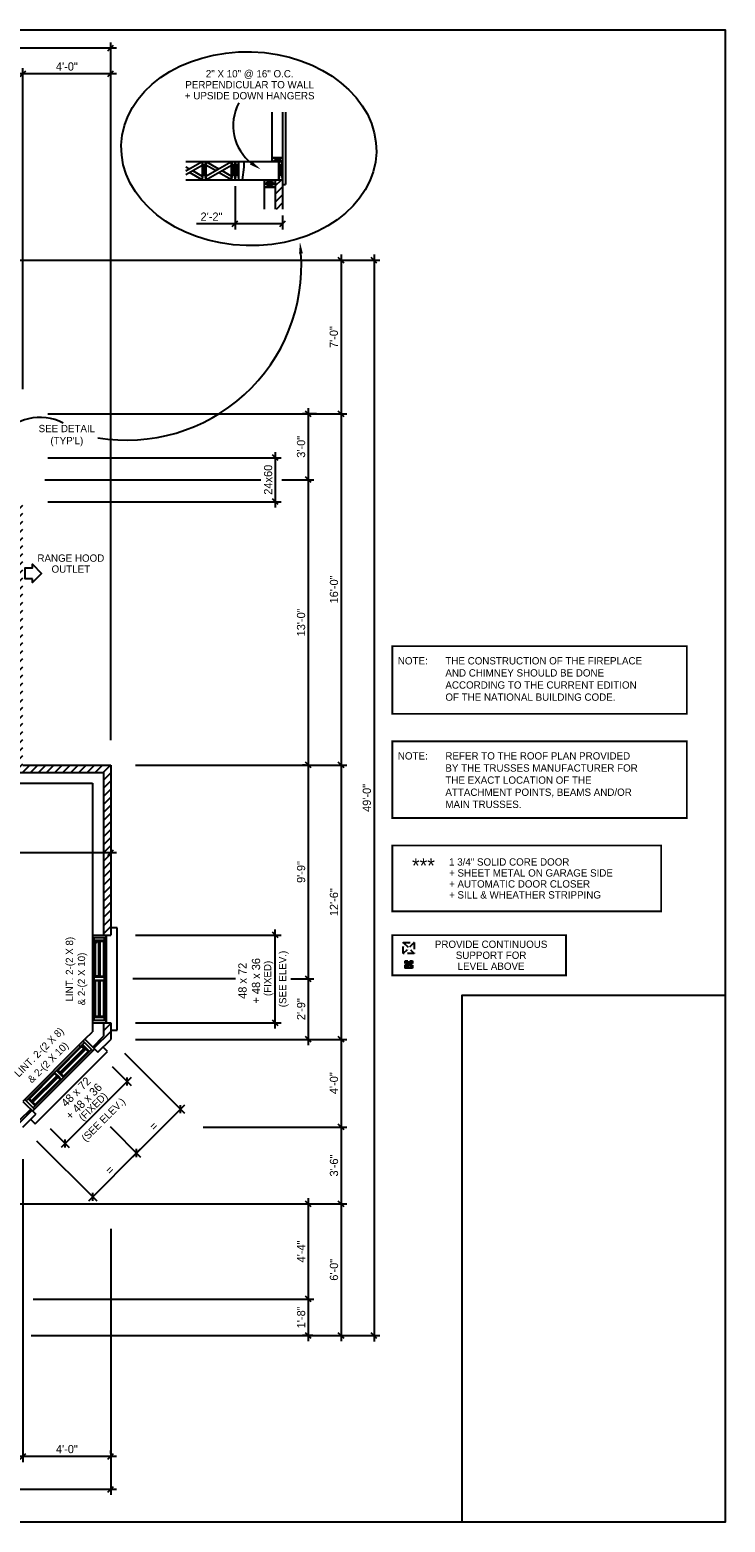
# Model space of a CAD drawing. Header units: inches. Extents: x 0 to 1104, y 0 to 816.
# Tile 10 of 10: x 724 to 1104, y 0 to 816. Entities that reach past the tile are written whole.
import ezdxf
from ezdxf.enums import TextEntityAlignment as Align

# ---------------------------------------------------------------- set-up
doc = ezdxf.new("R2010")
doc.units = ezdxf.units.IN
doc.header["$LTSCALE"] = 30
doc.header["$MEASUREMENT"] = 0
doc.linetypes.add('HIDDEN2', pattern=[0.1875, 0.125, -0.0625])
doc.layers.get('0').update_dxf_attribs({"color": 2, "linetype": 'CONTINUOUS'})
doc.layers.get('DEFPOINTS').update_dxf_attribs({"linetype": 'CONTINUOUS'})
for name, color, linetype in [('01-Walls', 1, 'CONTINUOUS'), ('02-Windows', 7, 'CONTINUOUS'), ('ARC', 9, 'CONTINUOUS'), ('BASE2', 1, 'CONTINUOUS'), ('MEASURES', 6, 'CONTINUOUS'), ('OTHERS', 165, 'CONTINUOUS')]:
    doc.layers.add(name, color=color, linetype=linetype)
doc.styles.get("Standard").update_dxf_attribs({"font": 'stylu.ttf'})
doc.dimstyles.get("Standard").update_dxf_attribs({"dimscale": 25, "dimtxt": 0.18, "dimasz": 0.125, "dimexe": 0.125, "dimexo": 0.0625, "dimgap": 0.0625, "dimtad": 1, "dimdec": 4, "dimzin": 3, "dimdsep": 46, "dimlunit": 4, "dimtxsty": 'Standard', "dimblk1": 'OBLIQUE', "dimblk2": 'OBLIQUE', "dimsah": 1, "dimtsz": 0.0625, "dimcen": 0.0625, "dimdle": 0.125, "dimadec": 0, "dimazin": 0, "dimtfac": 1, "dimtdec": 4, "dimtix": 1, "dimtmove": 0, "dimatfit": 2, "dimldrblk": 'OBLIQUE', "dimfxl": 1, "dimtolj": 1, "dimtzin": 0, "dimarcsym": 0})
doc.dimstyles.new('STANDARD$0', dxfattribs={"dimscale": 25, "dimtxt": 0.18, "dimasz": 0.125, "dimexe": 0.125, "dimexo": 0.0625, "dimgap": 0.0625, "dimtad": 1, "dimdec": 0, "dimzin": 3, "dimdsep": 46, "dimlunit": 4, "dimtxsty": 'Standard', "dimblk1": 'OBLIQUE', "dimblk2": 'OBLIQUE', "dimsah": 1, "dimtsz": 0.0625, "dimcen": 0.0625, "dimdle": 0.125, "dimadec": 0, "dimazin": 0, "dimtfac": 1, "dimtdec": 4, "dimtix": 1, "dimtmove": 0, "dimatfit": 2, "dimldrblk": 'OBLIQUE', "dimfxl": 1, "dimtolj": 1, "dimtzin": 0, "dimarcsym": 0})

# ---------------------------------------------------------------- blocks, each defined once
blk = doc.blocks.new('*X22')
at = {"color": 0}
for p, q in [((376.5625, 665.625), (376.5625, 665.625)), ((376.5625, 662.5), (376.5625, 662.5)), ((377.34375, 667.1875), (377.34375, 667.1875)), ((377.34375, 664.0625), (377.34375, 664.0625)), ((378.125, 665.625), (378.125, 665.625)), ((378.125, 662.5), (378.125, 662.5)), ((378.90625, 667.1875), (378.90625, 667.1875)), ((378.90625, 664.0625), (378.90625, 664.0625)), ((379.6875, 665.625), (379.6875, 665.625)), ((379.6875, 662.5), (379.6875, 662.5)), ((380.46875, 667.1875), (380.46875, 667.1875)), ((380.46875, 664.0625), (380.46875, 664.0625)), ((381.25, 665.625), (381.25, 665.625)), ((381.25, 662.5), (381.25, 662.5))]:
    blk.add_line(p, q, dxfattribs=at)
blk = doc.blocks.new('FL')
blk.add_solid([(-0.3, -1.05), (-0.3, 1.05), (6, 0)])
blk = doc.blocks.new('*D139')
at = {"layer": 'DEFPOINTS', "color": 0}
for p in [(836, 732), (862, 716), (862, 710)]:
    blk.add_point(p, dxfattribs=at)
at = {"layer": 'MEASURES', "color": 0, "lineweight": -2}
for p, q in [((836, 730.44), (836, 706.88)), ((836, 710), (814.93, 710)), ((862, 710), (832.88, 710)), ((834.44, 708.44), (837.56, 711.56)), ((860.44, 708.44), (863.56, 711.56)), ((862, 714.44), (862, 706.88))]:
    blk.add_line(p, q, dxfattribs=at)
at = {"layer": 'MEASURES', "color": 0, "insert": (823.09, 713.86), "char_height": 4.5, "attachment_point": 5}
blk.add_mtext('\\A1;2\'-2"', dxfattribs=at)
blk = doc.blocks.new('_OBLIQUE')
at = {"color": 0, "linetype": 'ByBlock'}
blk.add_line((-0.5, -0.5), (0.5, 0.5), dxfattribs=at)
blk = doc.blocks.new('*D137')
at = {"layer": 'DEFPOINTS', "color": 0}
for p in [(882, 606), (860, 570), (876, 570)]:
    blk.add_point(p, dxfattribs=at)
at = {"layer": 'MEASURES', "color": 0, "lineweight": -2}
for p, q in [((880.44, 606), (872.88, 606)), ((877.56, 604.44), (874.44, 607.56)), ((876, 609.12), (876, 566.88)), ((877.56, 568.44), (874.44, 571.56)), ((861.56, 570), (879.12, 570))]:
    blk.add_line(p, q, dxfattribs=at)
at = {"layer": 'MEASURES', "color": 0, "insert": (872.09, 588), "char_height": 4.5, "attachment_point": 5, "rotation": 90}
blk.add_mtext('\\A1;3\'-0"', dxfattribs=at)
blk = doc.blocks.new('*D132')
at = {"layer": 'DEFPOINTS', "color": 0}
for p in [(888, 690), (732, 606), (894, 606)]:
    blk.add_point(p, dxfattribs=at)
at = {"layer": 'MEASURES', "color": 0, "lineweight": -2}
for p, q in [((889.56, 690), (897.12, 690)), ((895.56, 688.44), (892.44, 691.56)), ((894, 693.12), (894, 602.87)), ((733.56, 606), (897.12, 606)), ((895.56, 604.44), (892.44, 607.56))]:
    blk.add_line(p, q, dxfattribs=at)
at = {"layer": 'MEASURES', "color": 0, "insert": (890.01, 648), "char_height": 4.5, "attachment_point": 5, "rotation": 90}
blk.add_mtext('\\A1;7\'-0"', dxfattribs=at)
blk = doc.blocks.new('*D133')
at = {"layer": 'DEFPOINTS', "color": 0}
for p in [(732, 582), (732, 558), (858, 558)]:
    blk.add_point(p, dxfattribs=at)
at = {"layer": 'MEASURES', "color": 0, "lineweight": -2}
for p, q in [((733.56, 582), (861.12, 582)), ((859.56, 580.44), (856.44, 583.56)), ((858, 585.12), (858, 554.87)), ((733.56, 558), (861.12, 558)), ((859.56, 556.44), (856.44, 559.56))]:
    blk.add_line(p, q, dxfattribs=at)
at = {"layer": 'MEASURES', "color": 0, "insert": (854.07, 570), "char_height": 4.5, "attachment_point": 5, "rotation": 90}
blk.add_mtext('\\A1;24x60', dxfattribs=at)
blk = doc.blocks.new('*D129')
at = {"layer": 'DEFPOINTS', "color": 0}
for p in [(774.36, 257.64), (766.63, 217.37), (782.13, 201.87)]:
    blk.add_point(p, dxfattribs=at)
at = {"layer": 'MEASURES', "color": 0, "lineweight": -2}
for p, q in [((775.47, 256.53), (808.34, 223.66)), ((808.34, 228.08), (779.92, 199.66)), ((806.13, 223.66), (806.13, 228.08)), ((767.73, 216.27), (784.34, 199.66)), ((782.13, 199.66), (782.13, 204.08))]:
    blk.add_line(p, q, dxfattribs=at)
at = {"layer": 'MEASURES', "color": 0, "insert": (791.44, 216.56), "char_height": 4.5, "attachment_point": 5, "rotation": 45}
blk.add_mtext('\\A1;=', dxfattribs=at)
blk = doc.blocks.new('*D128')
at = {"layer": 'DEFPOINTS', "color": 0}
for p in [(780, 264), (817, 216), (894, 216)]:
    blk.add_point(p, dxfattribs=at)
at = {"layer": 'MEASURES', "color": 0, "lineweight": -2}
for p, q in [((781.56, 264), (897.12, 264)), ((895.56, 262.44), (892.44, 265.56)), ((894, 267.12), (894, 212.88)), ((818.56, 216), (897.12, 216)), ((895.56, 214.44), (892.44, 217.56))]:
    blk.add_line(p, q, dxfattribs=at)
at = {"layer": 'MEASURES', "color": 0, "insert": (890.07, 240), "char_height": 4.5, "attachment_point": 5, "rotation": 90}
blk.add_mtext('\\A1;4\'-0"', dxfattribs=at)
blk = doc.blocks.new('*D103')
at = {"layer": 'DEFPOINTS', "color": 0}
for p in [(876, 414), (865, 297), (876, 297)]:
    blk.add_point(p, dxfattribs=at)
at = {"layer": 'MEASURES', "color": 0, "lineweight": -2}
for p, q in [((876, 417.12), (876, 293.88)), ((874.44, 414), (872.88, 414)), ((877.56, 412.44), (874.44, 415.56)), ((866.56, 297), (879.12, 297)), ((877.56, 295.44), (874.44, 298.56))]:
    blk.add_line(p, q, dxfattribs=at)
at = {"layer": 'MEASURES', "color": 0, "insert": (872.11, 355.5), "char_height": 4.5, "attachment_point": 5, "rotation": 90}
blk.add_mtext('\\A1;9\'-9"', dxfattribs=at)
blk = doc.blocks.new('*D102')
at = {"layer": 'DEFPOINTS', "color": 0}
for p in [(780, 414), (780, 264), (894, 264)]:
    blk.add_point(p, dxfattribs=at)
at = {"layer": 'MEASURES', "color": 0, "lineweight": -2}
for p, q in [((894, 417.12), (894, 260.88)), ((781.56, 414), (897.12, 414)), ((895.56, 412.44), (892.44, 415.56)), ((781.56, 264), (897.12, 264)), ((895.56, 262.44), (892.44, 265.56))]:
    blk.add_line(p, q, dxfattribs=at)
at = {"layer": 'MEASURES', "color": 0, "insert": (890.1, 339), "char_height": 4.5, "attachment_point": 5, "rotation": 90}
blk.add_mtext('\\A1;12\'-6"', dxfattribs=at)
blk = doc.blocks.new('*D127')
at = {"layer": 'DEFPOINTS', "color": 0}
for p in [(865, 297), (873, 264), (876, 264)]:
    blk.add_point(p, dxfattribs=at)
at = {"layer": 'MEASURES', "color": 0, "lineweight": -2}
for p, q in [((866.56, 297), (879.12, 297)), ((877.56, 295.44), (874.44, 298.56)), ((876, 300.12), (876, 260.88)), ((877.56, 262.44), (874.44, 265.56)), ((874.56, 264), (879.12, 264))]:
    blk.add_line(p, q, dxfattribs=at)
at = {"layer": 'MEASURES', "color": 0, "insert": (872.11, 280.5), "char_height": 4.5, "attachment_point": 5, "rotation": 90}
blk.add_mtext('\\A1;2\'-9"', dxfattribs=at)
blk = doc.blocks.new('B48B')
at = {"layer": '01-Walls'}
for p, q in [((-24, 0), (-24, 10)), ((24, 0), (24, 10))]:
    blk.add_line(p, q, dxfattribs=at)
at = {"layer": '02-Windows'}
for p, q in [((-28, 10), (-28, 13.5)), ((-28, 13.5), (28, 13.5)), ((28, 13.5), (28, 10)), ((-24, 7.51), (24, 7.51)), ((24, 7.5), (-24, 7.51)), ((24, 0), (-24, 0)), ((-22.53, 0), (-22.53, 7.51)), ((-22.53, 6.49), (22.52, 6.49)), ((-22.53, 0.99), (22.52, 0.99)), ((-21, 6.49), (-21, 0.99)), ((-0.58, 5.98), (-21, 5.98)), ((-21, 4.24), (-0.58, 4.24)), ((-0.58, 3.21), (-21, 3.21)), ((-0.58, 1.48), (-21, 1.48)), ((-20.77, 4.24), (-20.77, 3.21)), ((-0.85, 4.04), (-20.77, 4.04)), ((-0.85, 3.43), (-20.77, 3.43)), ((-20.52, 4.04), (-20.52, 3.43)), ((-20.5, 5.98), (-20.5, 4.24)), ((-20.5, 3.21), (-20.5, 1.48)), ((-1.08, 5.98), (-1.08, 4.24)), ((-1.08, 4.04), (-1.08, 3.43)), ((-1.08, 3.21), (-1.08, 1.48)), ((-0.85, 4.24), (-0.85, 3.21)), ((-0.58, 5.41), (-0.58, 6.49)), ((-0.58, 4.24), (-0.58, 5.41)), ((-0.58, 0.99), (-0.58, 4.24)), ((0.94, 6.49), (0.94, 0.99)), ((21, 5.98), (0.94, 5.98)), ((0.94, 4.24), (21, 4.24)), ((20.47, 3.21), (0.94, 3.21)), ((19.58, 1.48), (0.94, 1.48)), ((1.21, 4.24), (1.21, 3.21)), ((20.72, 4.04), (1.21, 4.04)), ((20.72, 3.43), (1.21, 3.43)), ((1.47, 4.24), (1.47, 5.98)), ((1.47, 4.04), (1.47, 3.43)), ((1.47, 3.21), (1.47, 1.48)), ((21, 3.21), (19.12, 0.49)), ((19.12, 0.49), (19.33, 0.36)), ((19.33, 0.36), (20.32, 1.8)), ((19.88, 2.12), (19.56, 1.66)), ((19.56, 1.66), (19.81, 1.49)), ((19.58, 1.48), (21, 1.48)), ((19.88, 2.12), (20.7, 3.21)), ((20.32, 1.8), (20.12, 1.94)), ((20.47, 5.98), (20.47, 4.24)), ((20.47, 3.21), (21, 3.21)), ((20.47, 3.21), (20.47, 1.48)), ((20.48, 4.04), (20.48, 3.43)), ((20.72, 4.24), (20.72, 3.21)), ((21, 6.49), (21, 0.99)), ((22.52, 7.51), (22.52, 0))]:
    blk.add_line(p, q, dxfattribs=at)
for points in [[(-20.77, 4.04), (-20.52, 4.04), (-20.77, 3.43), (-20.52, 3.43)], [(-1.08, 4.04), (-0.85, 4.04), (-1.08, 3.43), (-0.85, 3.43)], [(1.21, 4.04), (1.47, 4.04), (1.21, 3.43), (1.47, 3.43)], [(20.12, 1.94), (20.32, 1.8), (19.12, 0.49), (19.33, 0.36)], [(20.7, 3.21), (21, 3.21), (19.56, 1.66), (19.81, 1.49)], [(20.48, 4.04), (20.72, 4.04), (20.48, 3.43), (20.72, 3.43)]]:
    blk.add_solid(points, dxfattribs=at)
blk = doc.blocks.new('*D126')
at = {"layer": 'DEFPOINTS', "color": 0}
for p in [(780, 321), (858, 321), (780, 273)]:
    blk.add_point(p, dxfattribs=at)
at = {"layer": 'MEASURES', "color": 0, "lineweight": -2}
for p, q in [((781.5625, 321), (861.125, 321)), ((859.5625, 319.4375), (856.4375, 322.5625)), ((858, 269.875), (858, 324.125)), ((781.5625, 273), (861.125, 273)), ((859.5625, 271.4375), (856.4375, 274.5625))]:
    blk.add_line(p, q, dxfattribs=at)
blk = doc.blocks.new('*D122')
at = {"layer": 'DEFPOINTS', "color": 0}
for p in [(614, 374), (768, 371), (614, 366)]:
    blk.add_point(p, dxfattribs=at)
at = {"layer": 'MEASURES', "color": 0, "lineweight": -2}
for p, q in [((612.44, 364.44), (615.56, 367.56)), ((614, 372.44), (614, 362.88)), ((766.44, 364.44), (769.56, 367.56)), ((768, 369.44), (768, 362.88)), ((771.12, 366), (610.88, 366))]:
    blk.add_line(p, q, dxfattribs=at)
at = {"layer": 'MEASURES', "color": 0, "insert": (691, 369.89), "char_height": 4.5, "attachment_point": 5}
blk.add_mtext('\\A1;12\'-10"', dxfattribs=at)
blk = doc.blocks.new('*D121')
at = {"layer": 'DEFPOINTS', "color": 0}
for p in [(766.63, 217.37), (726.36, 209.64), (782.13, 201.87)]:
    blk.add_point(p, dxfattribs=at)
at = {"layer": 'MEASURES', "color": 0, "lineweight": -2}
for p, q in [((767.73, 216.27), (784.34, 199.66)), ((727.47, 208.53), (760.34, 175.66)), ((755.92, 175.66), (784.34, 204.08)), ((782.13, 199.66), (782.13, 204.08)), ((758.13, 175.66), (758.13, 180.08))]:
    blk.add_line(p, q, dxfattribs=at)
at = {"layer": 'MEASURES', "color": 0, "insert": (767.44, 192.56), "char_height": 4.5, "attachment_point": 5, "rotation": 45}
blk.add_mtext('\\A1;=', dxfattribs=at)
blk = doc.blocks.new('*D120')
at = {"layer": 'DEFPOINTS', "color": 0}
for p in [(817, 216), (666, 174), (894, 174)]:
    blk.add_point(p, dxfattribs=at)
at = {"layer": 'MEASURES', "color": 0, "lineweight": -2}
for p, q in [((818.56, 216), (897.12, 216)), ((895.56, 214.44), (892.44, 217.56)), ((894, 219.12), (894, 170.87)), ((667.56, 174), (897.12, 174)), ((895.56, 172.44), (892.44, 175.56))]:
    blk.add_line(p, q, dxfattribs=at)
at = {"layer": 'MEASURES', "color": 0, "insert": (890.1, 195), "char_height": 4.5, "attachment_point": 5, "rotation": 90}
blk.add_mtext('\\A1;3\'-6"', dxfattribs=at)
blk = doc.blocks.new('*D119')
at = {"layer": 'DEFPOINTS', "color": 0}
for p in [(767.69, 250.25), (733.75, 216.31), (743.03, 207.03)]:
    blk.add_point(p, dxfattribs=at)
at = {"layer": 'MEASURES', "color": 0, "lineweight": -2}
for p, q in [((768.8, 249.14), (779.18, 238.76)), ((779.18, 243.18), (740.82, 204.82)), ((776.97, 238.76), (776.97, 243.18)), ((734.86, 215.2), (745.24, 204.82)), ((743.03, 204.82), (743.03, 209.24))]:
    blk.add_line(p, q, dxfattribs=at)
blk = doc.blocks.new('*D33')
at = {"layer": 'DEFPOINTS', "color": 0}
for p in [(724, 122), (876, 102), (880, 102)]:
    blk.add_point(p, dxfattribs=at)
at = {"layer": 'MEASURES', "color": 0, "lineweight": -2}
for p, q in [((877.56, 120.44), (874.44, 123.56)), ((876, 125.12), (876, 98.88)), ((725.56, 122), (879.12, 122)), ((878.44, 102), (872.88, 102)), ((877.56, 100.44), (874.44, 103.56))]:
    blk.add_line(p, q, dxfattribs=at)
at = {"layer": 'MEASURES', "color": 0, "insert": (872.11, 112), "char_height": 4.5, "attachment_point": 5, "rotation": 90}
blk.add_mtext('\\A1;1\'-8"', dxfattribs=at)
blk = doc.blocks.new('*D113')
at = {"layer": 'DEFPOINTS', "color": 0}
for p in [(856, 174), (724, 122), (876, 122)]:
    blk.add_point(p, dxfattribs=at)
at = {"layer": 'MEASURES', "color": 0, "lineweight": -2}
for p, q in [((857.56, 174), (879.12, 174)), ((877.56, 172.44), (874.44, 175.56)), ((876, 177.12), (876, 118.87)), ((877.56, 120.44), (874.44, 123.56)), ((725.56, 122), (879.12, 122))]:
    blk.add_line(p, q, dxfattribs=at)
at = {"layer": 'MEASURES', "color": 0, "insert": (872.09, 148), "char_height": 4.5, "attachment_point": 5, "rotation": 90}
blk.add_mtext('\\A1;4\'-4"', dxfattribs=at)
blk = doc.blocks.new('*D111')
at = {"layer": 'DEFPOINTS', "color": 0}
for p in [(666, 174), (870, 102), (894, 102)]:
    blk.add_point(p, dxfattribs=at)
at = {"layer": 'MEASURES', "color": 0, "lineweight": -2}
for p, q in [((667.56, 174), (897.12, 174)), ((895.56, 172.44), (892.44, 175.56)), ((894, 177.12), (894, 98.88)), ((871.56, 102), (897.12, 102)), ((895.56, 100.44), (892.44, 103.56))]:
    blk.add_line(p, q, dxfattribs=at)
at = {"layer": 'MEASURES', "color": 0, "insert": (890.09, 138), "char_height": 4.5, "attachment_point": 5, "rotation": 90}
blk.add_mtext('\\A1;6\'-0"', dxfattribs=at)
blk = doc.blocks.new('*D110')
at = {"layer": 'DEFPOINTS', "color": 0}
for p in [(720, 200), (768, 36), (768, 36)]:
    blk.add_point(p, dxfattribs=at)
at = {"layer": 'MEASURES', "color": 0, "lineweight": -2}
for p, q in [((720, 198.44), (720, 32.88)), ((716.88, 36), (771.12, 36)), ((718.44, 34.44), (721.56, 37.56)), ((766.44, 34.44), (769.56, 37.56)), ((768, 37.56), (768, 39.12))]:
    blk.add_line(p, q, dxfattribs=at)
at = {"layer": 'MEASURES', "color": 0, "insert": (744, 39.93), "char_height": 4.5, "attachment_point": 5}
blk.add_mtext('\\A1;4\'-0"', dxfattribs=at)
blk = doc.blocks.new('*D106')
at = {"layer": 'DEFPOINTS', "color": 0}
for p in [(860, 570), (864, 414), (876, 414)]:
    blk.add_point(p, dxfattribs=at)
at = {"layer": 'MEASURES', "color": 0, "lineweight": -2}
for p, q in [((877.56, 568.44), (874.44, 571.56)), ((876, 573.12), (876, 410.88)), ((861.56, 570), (879.12, 570)), ((865.56, 414), (879.12, 414)), ((877.56, 412.44), (874.44, 415.56))]:
    blk.add_line(p, q, dxfattribs=at)
at = {"layer": 'MEASURES', "color": 0, "insert": (872.09, 492), "char_height": 4.5, "attachment_point": 5, "rotation": 90}
blk.add_mtext('\\A1;13\'-0"', dxfattribs=at)
blk = doc.blocks.new('*D105')
at = {"layer": 'DEFPOINTS', "color": 0}
for p in [(732, 606), (780, 414), (894, 414)]:
    blk.add_point(p, dxfattribs=at)
at = {"layer": 'MEASURES', "color": 0, "lineweight": -2}
for p, q in [((733.56, 606), (897.12, 606)), ((895.56, 604.44), (892.44, 607.56)), ((894, 609.12), (894, 410.88)), ((781.56, 414), (897.12, 414)), ((895.56, 412.44), (892.44, 415.56))]:
    blk.add_line(p, q, dxfattribs=at)
at = {"layer": 'MEASURES', "color": 0, "insert": (890.09, 510), "char_height": 4.5, "attachment_point": 5, "rotation": 90}
blk.add_mtext('\\A1;16\'-0"', dxfattribs=at)
blk = doc.blocks.new('*D104')
at = {"layer": 'DEFPOINTS', "color": 0}
for p in [(698, 690), (723, 102), (912, 102)]:
    blk.add_point(p, dxfattribs=at)
at = {"layer": 'MEASURES', "color": 0, "lineweight": -2}
for p, q in [((699.56, 690), (915.12, 690)), ((913.56, 688.44), (910.44, 691.56)), ((912, 693.12), (912, 98.87)), ((724.56, 102), (915.12, 102)), ((913.56, 100.44), (910.44, 103.56))]:
    blk.add_line(p, q, dxfattribs=at)
at = {"layer": 'MEASURES', "color": 0, "insert": (908.07, 396), "char_height": 4.5, "attachment_point": 5, "rotation": 90}
blk.add_mtext('\\A1;49\'-0"', dxfattribs=at)
blk = doc.blocks.new('*D131')
at = {"layer": 'DEFPOINTS', "color": 0}
for p in [(720, 792), (720, 618), (768, 426)]:
    blk.add_point(p, dxfattribs=at)
at = {"layer": 'MEASURES', "color": 0, "lineweight": -2}
for p, q in [((771.12, 792), (716.88, 792)), ((718.44, 790.44), (721.56, 793.56)), ((720, 619.56), (720, 795.12)), ((766.44, 790.44), (769.56, 793.56)), ((768, 427.56), (768, 795.12))]:
    blk.add_line(p, q, dxfattribs=at)
at = {"layer": 'MEASURES', "color": 0, "insert": (744, 795.93), "char_height": 4.5, "attachment_point": 5}
blk.add_mtext('\\A1;4\'-0"', dxfattribs=at)
blk = doc.blocks.new('*D35')
at = {"layer": 'DEFPOINTS', "color": 0}
for p in [(768, 162), (240, 90), (768, 18)]:
    blk.add_point(p, dxfattribs=at)
at = {"layer": 'MEASURES', "color": 0, "lineweight": -2}
for p, q in [((768, 160.44), (768, 14.88)), ((240, 88.44), (240, 14.88)), ((236.88, 18), (771.12, 18)), ((238.44, 16.44), (241.56, 19.56)), ((766.44, 16.44), (769.56, 19.56))]:
    blk.add_line(p, q, dxfattribs=at)
at = {"layer": 'MEASURES', "color": 0, "insert": (504, 21.93), "char_height": 4.5, "attachment_point": 5}
blk.add_mtext('\\A1;44\'-0"', dxfattribs=at)
blk = doc.blocks.new('*D34')
at = {"layer": 'DEFPOINTS', "color": 0}
for p in [(240, 806), (240, 792), (768, 792)]:
    blk.add_point(p, dxfattribs=at)
at = {"layer": 'MEASURES', "color": 0, "lineweight": -2}
for p, q in [((240, 793.56), (240, 809.12)), ((768, 793.56), (768, 809.12)), ((771.12, 806), (236.88, 806)), ((238.44, 804.44), (241.56, 807.56)), ((766.44, 804.44), (769.56, 807.56))]:
    blk.add_line(p, q, dxfattribs=at)
at = {"layer": 'MEASURES', "color": 0, "insert": (504, 809.93), "char_height": 4.5, "attachment_point": 5}
blk.add_mtext('\\A1;44\'-0"', dxfattribs=at)

msp = doc.modelspace()

# ---------------------------------------------------------------- hatches: boundary and pattern name
at = {"layer": 'BASE2'}
h = msp.add_hatch(dxfattribs=at)
h.set_pattern_fill('DOTS', color=256, scale=13, style=0)
h.set_pattern_definition([(0, (154, 191), (0.40625, 0.8125), [0, -0.8125])])
h.paths.add_polyline_path([(929, 307), (933, 307), (933, 303), (929, 303)])
at = {"layer": 'MEASURES'}
h = msp.add_hatch(dxfattribs=at)
h.set_pattern_fill('ANSI31', color=256, scale=25, style=0)
h.set_pattern_definition([(45, (286, 194), (-2.209709, 2.209709), [])])
h.paths.add_polyline_path([(862, 734), (858, 734), (858, 718), (862, 718)])
h = msp.add_hatch(dxfattribs=at)
h.set_pattern_fill('ANSI31', color=256, scale=25, style=0)
h.set_pattern_definition([(45, (0, -18), (-2.209709, 2.209709), [])])
h.paths.add_polyline_path([(720, 558), (716, 558), (716, 410), (764, 410), (764, 321), (768, 321), (768, 414), (720, 414)])
h.paths.add_polyline_path([(768, 264), (768, 273), (764, 273), (764, 265.65685), (758.14214, 259.79899), (760.97056, 256.97056)])
h.paths.add_polyline_path([(718.34315, 220), (711, 220), (711, 216), (720, 216), (727.02944, 223.02944), (724.20101, 225.85786)])

# ---------------------------------------------------------------- linework, layer by layer
at = {"layer": '01-Walls'}
for p, q in [((856, 771), (856, 744)), ((809, 744), (862, 744)), ((809, 734), (852, 734)), ((852, 718), (852, 734)), ((716, 410), (764, 410)), ((720, 414), (768, 414)), ((764, 410), (764, 321)), ((768, 414), (768, 321)), ((616, 404), (758, 404)), ((758, 404), (758, 321)), ((758, 273), (758, 268.14214)), ((764, 273), (764, 265.65685)), ((768, 273), (768, 264)), ((753.89949, 264.04163), (758, 268.14214)), ((758.14214, 259.79899), (764, 265.65685)), ((760.97056, 256.97056), (768, 264)), ((718.34315, 220), (724.20101, 225.85786)), ((720, 216), (727.02944, 223.02944))]:
    msp.add_line(p, q, dxfattribs=at)
at = {"layer": 'BASE2', "linetype": 'HIDDEN2'}
for p, q in [((934, 317), (928, 311)), ((928, 317), (934, 311)), ((929, 307), (933, 303)), ((933, 307), (929, 303))]:
    msp.add_line(p, q, dxfattribs=at)
at = {"layer": 'BASE2'}
msp.add_lwpolyline([(725.15937, 515.75112), (721.15937, 515.75112), (721.15937, 521.75112), (725.15937, 521.75112), (725.15937, 523.75112), (730.15937, 518.75112), (725.15937, 513.75112)], close=True, dxfattribs=at)
at = {"layer": 'BASE2', "const_width": 1}
for points in [[(922, 479), (922, 442), (1083, 442), (1083, 479)], [(922, 427), (922, 385), (1083, 385), (1083, 427)], [(922, 334), (922, 370), (1069, 370), (1069, 334)], [(922, 299), (922, 321), (1017, 321), (1017, 299)]]:
    msp.add_lwpolyline(points, close=True, dxfattribs=at)
at = {"layer": 'BASE2', "linetype": 'HIDDEN2'}
msp.add_lwpolyline([(928, 317), (934, 317), (934, 311), (928, 311)], close=True, dxfattribs=at)
for points in [[(929, 305.5), (929, 307), (930.5, 307)], [(930.5, 303), (929, 303), (929, 304.5)], [(931.5, 307), (933, 307), (933, 305.5)], [(933, 304.5), (933, 303), (931.5, 303)]]:
    msp.add_lwpolyline(points, dxfattribs=at)
at = {"layer": 'DEFPOINTS'}
msp.add_lwpolyline([(0, 0), (0, 816), (1104, 816), (1104, 0)], close=True, dxfattribs=at)
msp.add_lwpolyline([(1104, 288), (960, 288), (960, 0)], dxfattribs=at)
at = {"layer": 'MEASURES'}
for p, q in [((732, 570), (850, 570)), ((836.27977, 297), (780, 297))]:
    msp.add_line(p, q, dxfattribs=at)
for centre, radius, start, end in [((861.375, 763.71591), 26.40624, 152.27705896, 231.67520593), ((776.84149, 687.08509), 95.40942, 260.44252105, 4.15622028), ((729.28756, 576.0544), 27.99801, 62.99631807, 142.75368505)]:
    msp.add_arc(centre, radius, start, end, dxfattribs=at)
msp.add_ellipse((843.5, 751), major_axis=(69.73775, -1.97371), ratio=0.759990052, dxfattribs=at)
at = {"layer": 'OTHERS'}
for p, q in [((862, 771), (862, 718)), ((809, 738.85714), (818, 744)), ((818, 734), (820, 744)), ((818, 744), (820, 734)), ((818, 744), (818, 734)), ((820, 744), (827, 740)), ((820, 736), (834, 744)), ((820, 744), (820, 734)), ((834, 734), (834, 744)), ((834, 744), (836, 734)), ((834, 734), (836, 744)), ((836, 734), (838, 744)), ((836, 744), (838, 734)), ((836, 734), (836, 744)), ((838, 734), (838, 744)), ((841, 741), (841, 744)), ((862, 746), (856, 746)), ((862, 744), (856, 746)), ((856, 744), (862, 746)), ((860, 734), (862, 744)), ((860, 744), (862, 734)), ((860, 734), (860, 744)), ((809, 736.85714), (818, 742)), ((809, 741.14286), (811, 740)), ((809.25, 739), (809, 739.14286)), ((818, 734), (811, 738)), ((812.75, 739), (818, 736)), ((825.25, 739), (820, 742)), ((820, 734), (834, 742)), ((834, 734), (827, 738)), ((828.75, 739), (834, 736)), ((840, 734), (841, 741)), ((852, 734), (858, 732)), ((852, 732), (858, 734)), ((852, 730), (858, 732)), ((852, 732), (858, 730)), ((852, 732), (858, 732)), ((852, 730), (858, 730)), ((858, 734), (858, 718)), ((862, 731.5), (863.5, 731.5))]:
    msp.add_line(p, q, dxfattribs=at)
for points in [[(863.5, 771), (863.5, 731.5)], [(852, 734), (862, 734)]]:
    msp.add_lwpolyline(points, dxfattribs=at)

# ---------------------------------------------------------------- block references
at = {"layer": '02-Windows', "xscale": -1}
for p, rotation in [((758, 297), 270), ((736.92893, 247.07107), 224.9999999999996)]:
    msp.add_blockref('B48B', p, dxfattribs=dict(at, rotation=rotation))
at = {"layer": 'BASE2'}
msp.add_blockref('*X22', (552, -351), dxfattribs=at)
at = {"layer": 'MEASURES'}
for p, rotation in [((845, 743), 326.3099324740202), ((872, 694), 95.19442890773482)]:
    msp.add_blockref('FL', p, dxfattribs=dict(at, rotation=rotation))

# ---------------------------------------------------------------- texts
at = {"layer": 'ARC'}
for s, p in [('2" X 10" @ 16" O.C.', (844, 790)), ('PERPENDICULAR TO WALL', (844, 784)), ('+ UPSIDE DOWN HANGERS', (844, 778)), ('SEE DETAIL', (744, 596)), ("(TYP'L)", (744, 589.37931)), ('RANGE HOOD', (746.18068, 525.15095)), ('OUTLET', (746.18068, 519.15095)), ('PROVIDE CONTINUOUS', (976, 314)), ('SUPPORT FOR', (976, 308)), ('LEVEL ABOVE', (976, 302))]:
    msp.add_text(s, height=4, dxfattribs=at).set_placement(p, align=Align.CENTER)
for s, p in [('AND CHIMNEY SHOULD BE DONE', (951, 462.37931)), ('THE CONSTRUCTION OF THE FIREPLACE', (951, 469)), ('ACCORDING TO THE CURRENT EDITION', (951, 455.75862)), ('OF THE NATIONAL BUILDING CODE.', (951, 449.13793)), ('REFER TO THE ROOF PLAN PROVIDED', (951, 417)), ('BY THE TRUSSES MANUFACTURER FOR', (951, 410.37931)), ('ATTACHMENT POINTS, BEAMS AND/OR', (951, 397.13793)), ('THE EXACT LOCATION OF THE', (951, 403.75862)), ('MAIN TRUSSES.', (951, 390.51724)), ('1 3/4" SOLID CORE DOOR', (953, 359)), ('+ SHEET METAL ON GARAGE SIDE', (953, 353)), ('+ AUTOMATIC DOOR CLOSER', (953, 347)), ('+ SILL & WHEATHER STRIPPING', (953, 341))]:
    msp.add_text(s, height=4, dxfattribs=at).set_placement(p)
for s, rotation, p in [('(SEE ELEV.)', 90, (864, 297)), ('(FIXED)', 90, (855.76916, 297.3239)), ('(FIXED)', 45, (759.73529, 225.81925)), ('(SEE ELEV.)', 45, (765.34315, 218.65685))]:
    msp.add_text(s, height=4, rotation=rotation, dxfattribs=at).set_placement(p, align=Align.CENTER)
at = {"layer": 'MEASURES'}
for p in [(925, 469), (925, 417)]:
    msp.add_text('NOTE:', height=4, dxfattribs=at).set_placement(p)
msp.add_text('***', height=8, dxfattribs=at).set_placement((939, 355), align=Align.CENTER)
for s, height, rotation, p in [('LINT. 2-(2 X 8)', 4, 90, (747.41516, 302.36201)), ('& 2-(2 X 10)', 4, 90, (754, 297)), ('48 x 72', 4.5, 90, (842.27977, 296)), ('+ 48 x 36', 4.5, 90, (849.67836, 296)), ('LINT. 2-(2 X 8)', 4, 45, (730.19994, 255.59921)), ('& 2-(2 X 10)', 4, 45, (735.0776, 249.99347)), ('48 x 72', 4.5, 45, (750.55774, 233.68057)), ('+ 48 x 36', 4.5, 45, (754.85259, 228.52229))]:
    msp.add_text(s, height=height, rotation=rotation, dxfattribs=at).set_placement(p, align=Align.CENTER)

# ---------------------------------------------------------------- dimensions: what is measured, and where the dimension line sits
for base, p1, p2, picture, middle in [((240, 806), (768, 792), (240, 792), '*D34', (504, 809.92945)), ((720, 792), (768, 426), (720, 618), '*D131', (744, 795.92945)), ((614, 366), (768, 371), (614, 374), '*D122', (691, 369.89321)), ((768, 36), (720, 200), (768, 36), '*D110', (744, 39.92945)), ((768, 18), (240, 90), (768, 162), '*D35', (504, 21.92945))]:
    dim = msp.add_linear_dim(base=base, p1=p1, p2=p2, dimstyle='Standard', dxfattribs=at)
    dim.commit()
    dim.dimension.update_dxf_attribs({"geometry": picture, "text_midpoint": middle})
dim = msp.add_linear_dim(base=(862, 710), p1=(836, 732), p2=(862, 716), dimstyle='STANDARD$0', dxfattribs=at)
dim.commit()
dim.dimension.update_dxf_attribs({"geometry": '*D139', "text_midpoint": (823.08836, 710), "dimtype": 128})
for base, p1, p2, angle, picture, middle in [((912, 102), (698, 690), (723, 102), 90, '*D104', (908.07055, 396)), ((894, 606), (888, 690), (732, 606), 270, '*D132', (890.00961, 648)), ((894, 414), (732, 606), (780, 414), 270, '*D105', (890.08702, 510)), ((876, 570), (882, 606), (860, 570), 270, '*D137', (872.09032, 588)), ((876, 414), (860, 570), (864, 414), 270, '*D106', (872.09032, 492)), ((894, 264), (780, 414), (780, 264), 270, '*D102', (890.1035, 339)), ((876, 297), (876, 414), (865, 297), 270, '*D103', (872.11338, 355.5)), ((876, 264), (865, 297), (873, 264), 270, '*D127', (872.11338, 280.5)), ((894, 216), (780, 264), (817, 216), 270, '*D128', (890.07055, 240)), ((894, 174), (817, 216), (666, 174), 270, '*D120', (890.1035, 195)), ((894, 102), (666, 174), (870, 102), 270, '*D111', (890.08702, 138)), ((876, 122), (856, 174), (724, 122), 90, '*D113', (872.08702, 148))]:
    dim = msp.add_linear_dim(base=base, p1=p1, p2=p2, angle=angle, dimstyle='Standard', dxfattribs=at)
    dim.commit()
    dim.dimension.update_dxf_attribs({"geometry": picture, "text_midpoint": middle})
for base, p1, p2, angle, text, picture, middle in [((858, 558), (732, 582), (732, 558), 270, '24x60', '*D133', (854.07055, 570)), ((858, 321), (780, 273), (780, 321), 270, ' ', '*D126', (858, 297)), ((782.13156, 201.86844), (774.36396, 257.63604), (766.62742, 217.37258), 45, '=', '*D129', (791.43571, 216.56429)), ((743.02735, 207.03153), (767.69349, 250.24763), (733.75237, 216.30651), 45, ' ', '*D119', (759.99791, 224.00209)), ((782.13156, 201.86844), (726.36396, 209.63604), (766.62742, 217.37258), 45, '=', '*D121', (767.43571, 192.56429))]:
    dim = msp.add_linear_dim(base=base, p1=p1, p2=p2, angle=angle, text=text, dimstyle='Standard', dxfattribs=at)
    dim.commit()
    dim.dimension.update_dxf_attribs({"geometry": picture, "text_midpoint": middle})
dim = msp.add_linear_dim(base=(876, 102), p1=(724, 122), p2=(880, 102), angle=90, dimstyle='Standard', override={"dimtmove": 1, "dimatfit": 3}, dxfattribs=at)
dim.commit()
dim.dimension.update_dxf_attribs({"geometry": '*D33', "text_midpoint": (872.11008, 112)})

doc.saveas('drawing.dxf')
